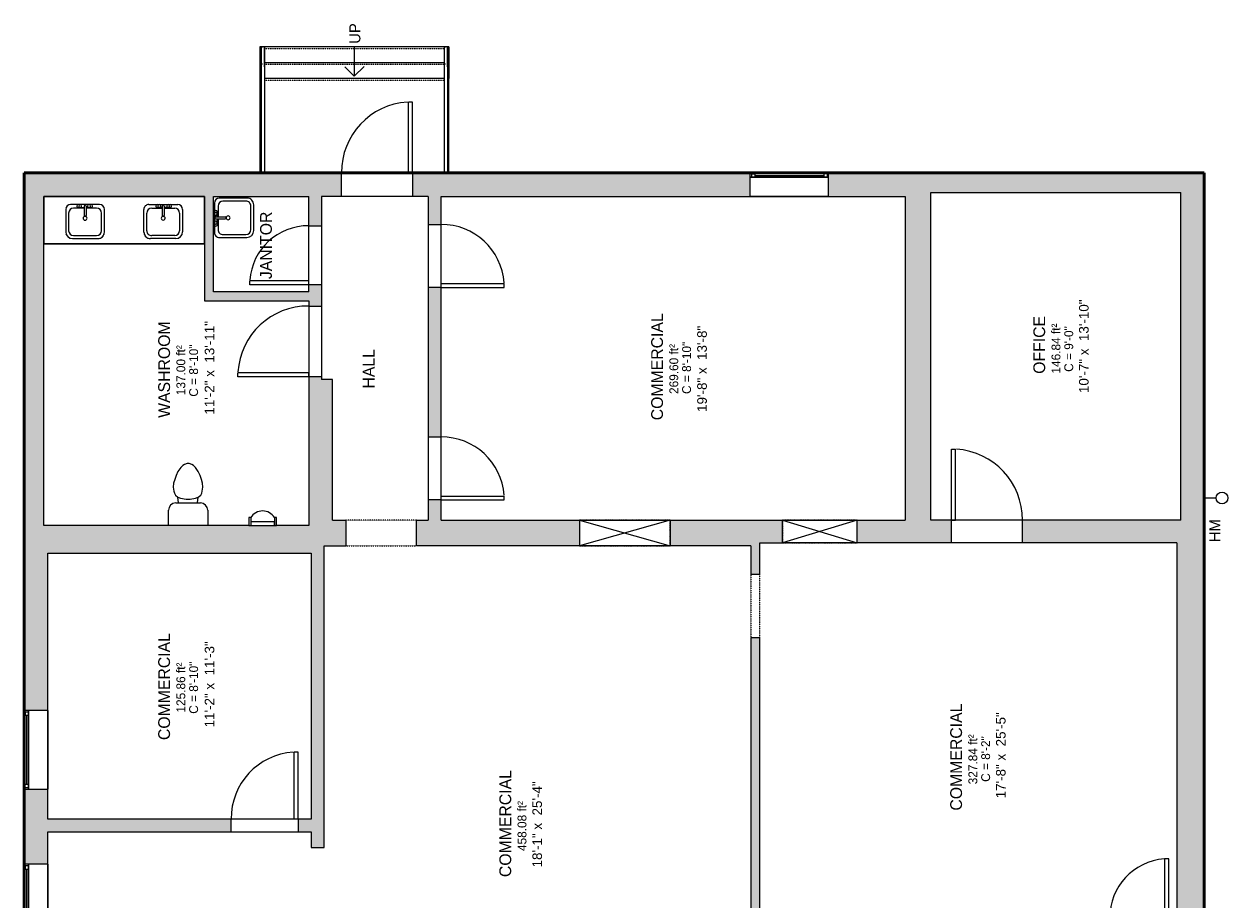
# Model space of a CAD drawing. Header units: inches. Extents: x -227 to 389, y -440 to 477.
# Tile 2 of 2: x -223 to 389, y 32 to 477. Entities that reach past the tile are written whole.
import ezdxf

# ---------------------------------------------------------------- set-up
doc = ezdxf.new("R2010")
doc.units = ezdxf.units.IN
doc.header["$MEASUREMENT"] = 0
doc.linetypes.add('Dash', pattern=[0.23622, 0.11811, -0.11811])
doc.linetypes.add('Overhead', pattern=[0.15625, 0.09375, -0.0625])
for name, color, linetype, lineweight in [('A-ANNO-NOTE', 131, 'Continuous', 9), ('A-AREA-IDEN', 2, 'Continuous', 9), ('A-DETL', 90, 'Continuous', 9), ('A-DETL-GENF', 92, 'Continuous', 9), ('A-DETL-MEDM', 33, 'Continuous', 9), ('A-DOOR', 31, 'Continuous', 9), ('A-FLOR-HRAL', 11, 'Continuous', 9), ('A-GENM', 13, 'Continuous', 9), ('A-GENM-HDLN', 13, 'Dash', 9), ('A-GLAZ', 151, 'Continuous', 9), ('A-OBJECTS', 90, 'Continuous', 9), ('A-WALL', 90, 'Continuous', 9), ('A-WALL-PATT', 111, 'Continuous', 9), ('G-ANNO-TEXT', 231, 'Continuous', 9), ('M-EQPM', 50, 'Continuous', 9), ('P-SANR-FIXT', 6, 'Continuous', 9), ('S-STRS', 90, 'Continuous', 9)]:
    doc.layers.add(name, color=color, linetype=linetype, lineweight=lineweight)
doc.styles.add('Arial_1', font='arial.ttf', dxfattribs={"height": 4.875})
doc.styles.add('Inter', font='txt', dxfattribs={"height": 5.625})
doc.styles.add('Inter_1', font='txt', dxfattribs={"height": 4.5})
doc.styles.add('Inter_B', font='txt', dxfattribs={"height": 6})

# ---------------------------------------------------------------- blocks, each defined once
blk = doc.blocks.new('Planitar - Single Door_Flush Panel - 2_-6_ x 6_-8_-3186141-Main Floor')
at = {"layer": 'A-DOOR', "lineweight": 18}
for p, q in [((12.99, 2.25), (12.99, 32.25)), ((15, 32.25), (12.99, 32.25)), ((15, 2.25), (15, 32.25)), ((15, 2.25), (12.99, 2.25))]:
    blk.add_line(p, q, dxfattribs=at)
at = {"layer": 'A-DOOR'}
blk.add_arc((14.77, 2.55), 29.77, 93.991, 180.57751, dxfattribs=at)
blk = doc.blocks.new('Planitar - Single Door_Flush Panel - 3_-0_ x 6_-8_-3186143-Main Floor')
at = {"layer": 'A-DOOR', "lineweight": 18}
for p, q in [((16, -5.75), (16, -41.77)), ((18.01, -5.75), (16, -5.75)), ((18.01, -5.75), (18.01, -41.77)), ((18.01, -41.77), (16, -41.77))]:
    blk.add_line(p, q, dxfattribs=at)
at = {"layer": 'A-DOOR'}
blk.add_arc((17.78, -6.05), 35.8, 179.51967, 266.36679, dxfattribs=at)
blk = doc.blocks.new('Planitar - Single Door_Flush Panel - 2_-8_ x 6_-8_-3185132-Main Floor')
at = {"layer": 'A-DOOR', "lineweight": 18}
for p, q in [((14, 3.25), (14, 35.26)), ((16, 35.26), (14, 35.26)), ((16, 3.25), (16, 35.26)), ((16, 3.25), (14, 3.25))]:
    blk.add_line(p, q, dxfattribs=at)
at = {"layer": 'A-DOOR'}
blk.add_arc((15.77, 3.55), 31.78, 93.86026, 180.54102, dxfattribs=at)
blk = doc.blocks.new('Planitar - Single Door_Flush Panel - 3_-0_ x 6_-8_-3186138-Main Floor')
at = {"layer": 'A-DOOR', "lineweight": 18}
for p, q in [((16, -3.25), (16, -39.27)), ((18.01, -3.25), (16, -3.25)), ((18.01, -3.25), (18.01, -39.27)), ((18.01, -39.27), (16, -39.27))]:
    blk.add_line(p, q, dxfattribs=at)
at = {"layer": 'A-DOOR'}
blk.add_arc((17.78, -3.55), 35.8, 179.51967, 266.36679, dxfattribs=at)
blk = doc.blocks.new('Planitar - Single Door_Flush Panel - 2_-6_ x 6_-8_-3186142-Main Floor')
at = {"layer": 'A-DOOR', "lineweight": 18}
for p, q in [((12.99, -3.25), (12.99, -33.25)), ((15, -3.25), (12.99, -3.25)), ((15, -3.25), (15, -33.25)), ((15, -33.25), (12.99, -33.25))]:
    blk.add_line(p, q, dxfattribs=at)
at = {"layer": 'A-DOOR'}
blk.add_arc((14.77, -3.55), 29.77, 179.42249, 266.009, dxfattribs=at)
blk = doc.blocks.new('Planitar - Single Door_Flush Panel - 3_-0_ x 6_-8_-3384359-Main Floor')
at = {"layer": 'A-DOOR', "lineweight": 18}
for p, q in [((16, 6), (16, 42.02)), ((18.01, 42.02), (16, 42.02)), ((18.01, 6), (18.01, 42.02)), ((18.01, 6), (16, 6))]:
    blk.add_line(p, q, dxfattribs=at)
at = {"layer": 'A-DOOR'}
blk.add_arc((17.78, 6.3), 35.8, 93.63321, 180.48033, dxfattribs=at)
blk = doc.blocks.new('Planitar - Opening - 3_-0_ x 6_-8_-3186149-Main Floor')
at = {"layer": 'A-DETL-GENF', "linetype": 'Overhead'}
for p, q in [((17.68, 6.5), (-18.32, 6.5)), ((-18.32, -6.5), (17.68, -6.5))]:
    blk.add_line(p, q, dxfattribs=at)
at = {"layer": 'A-DETL-MEDM'}
for p, q in [((-18.32, 6.5), (-18.32, -6.5)), ((17.68, -6.5), (17.68, 6.5))]:
    blk.add_line(p, q, dxfattribs=at)
blk = doc.blocks.new('Planitar - Opening - 2_-8_ x 6_-8_-3186166-Main Floor')
at = {"layer": 'A-DETL-GENF', "linetype": 'Overhead'}
for p, q in [((15.68, 2.25), (-16.32, 2.25)), ((-16.32, -2.25), (15.68, -2.25))]:
    blk.add_line(p, q, dxfattribs=at)
at = {"layer": 'A-DETL-MEDM'}
for p, q in [((-16.32, 2.25), (-16.32, -2.25)), ((15.68, -2.25), (15.68, 2.25))]:
    blk.add_line(p, q, dxfattribs=at)
blk = doc.blocks.new('Planitar - Single Door_Flush Panel - 2_-10_ x 6_-8_-3186140-Main Floor')
at = {"layer": 'A-DOOR', "lineweight": 18}
for p, q in [((15, 3.25), (15, 37.27)), ((17.01, 37.27), (15, 37.27)), ((17.01, 3.25), (17.01, 37.27)), ((17.01, 3.25), (15, 3.25))]:
    blk.add_line(p, q, dxfattribs=at)
at = {"layer": 'A-DOOR'}
blk.add_arc((16.78, 3.55), 33.79, 93.74158, 180.50887, dxfattribs=at)
blk = doc.blocks.new('Wall Opening - 4_-0_ x 4_-0_-3186467-Main Floor')
at = {"layer": 'A-GENM'}
for p, q in [((23, 6.5), (-23, -6.5)), ((-23, 6.5), (23, -6.5))]:
    blk.add_line(p, q, dxfattribs=at)
at = {"layer": 'A-GENM-HDLN'}
for p, q in [((23, 6.5), (-23, 6.5)), ((-23, 6.5), (-23, -6.5)), ((23, -6.5), (23, 6.5)), ((-23, -6.5), (23, -6.5))]:
    blk.add_line(p, q, dxfattribs=at)
blk = doc.blocks.new('Wall Opening - 4_-0_ x 4_-0_-3186440-Main Floor')
at = {"layer": 'A-GENM'}
for p, q in [((19, 5.75), (-19, -5.75)), ((-19, 5.75), (19, -5.75))]:
    blk.add_line(p, q, dxfattribs=at)
at = {"layer": 'A-GENM-HDLN'}
for p, q in [((19, 5.75), (-19, 5.75)), ((-19, 5.75), (-19, -5.75)), ((19, -5.75), (19, 5.75)), ((-19, -5.75), (19, -5.75))]:
    blk.add_line(p, q, dxfattribs=at)
blk = doc.blocks.new('Planitar-Fixed - 24_ x 48_-3186611-Main Floor')
at = {"layer": 'A-GLAZ', "lineweight": 18}
for p, q in [((-20, 6.51), (-19.25, 6.51)), ((-19.25, 6.51), (-19.25, 4.28)), ((19.25, 6.51), (19.25, 4.28)), ((19.96, 6.51), (19.25, 6.51)), ((-19.25, 6.01), (-17.52, 6.01)), ((-19.25, 4.28), (-17.52, 4.28)), ((-17.52, 6.01), (-17.52, 4.28)), ((17.52, 6.01), (17.52, 4.28)), ((19.25, 6.01), (17.52, 6.01)), ((17.52, 4.28), (19.25, 4.28)), ((-20, -5.49), (-18.74, -5.49)), ((20, -5.49), (18.74, -5.49))]:
    blk.add_line(p, q, dxfattribs=at)
at = {"layer": 'A-GLAZ'}
for p, q in [((-20, 6.51), (20, 6.51)), ((-20, 6.51), (-20, 4.28)), ((20, 4.28), (20, 6.51)), ((20, 4.28), (-20, 4.28)), ((-20, 4.28), (-20, -5.49)), ((20, 4.28), (-20, 4.28)), ((-20, 4.28), (20, 4.28)), ((-20, 4.28), (-20, -5.49)), ((20, -5.49), (20, 4.28)), ((20, -5.49), (20, 4.28)), ((-20, -5.49), (20, -5.49)), ((20, -5.49), (-20, -5.49))]:
    blk.add_line(p, q, dxfattribs=at)
at = {"layer": 'A-GLAZ', "lineweight": 25}
blk.add_line((-17.52, 5.15), (17.52, 5.15), dxfattribs=at)
blk = doc.blocks.new('Planitar-Fixed - 24_ x 48_-V1-Main Floor')
at = {"layer": 'A-GLAZ', "lineweight": 18}
for p, q in [((-20, 6.51), (-19.25, 6.51)), ((-19.25, 6.51), (-19.25, 6.43)), ((-19.25, 6.43), (-19.25, 4.28)), ((19.25, 6.51), (19.25, 6.43)), ((19.96, 6.51), (19.25, 6.51)), ((19.25, 6.43), (19.25, 4.28)), ((-19.25, 6.01), (-17.52, 6.01)), ((-19.25, 4.28), (-17.52, 4.28)), ((-17.52, 6.01), (-17.52, 4.28)), ((17.52, 6.01), (17.52, 4.28)), ((19.25, 6.01), (17.52, 6.01)), ((17.52, 4.28), (19.25, 4.28)), ((-20, -5.49), (-18.74, -5.49)), ((20, -5.49), (18.74, -5.49))]:
    blk.add_line(p, q, dxfattribs=at)
at = {"layer": 'A-GLAZ'}
for p, q in [((-20, 6.51), (20, 6.51)), ((-20, 6.51), (-20, 6.43)), ((-20, 6.43), (-20, 4.28)), ((20, 6.43), (20, 6.51)), ((20, 4.28), (20, 6.43)), ((20, 4.28), (-20, 4.28)), ((-20, 4.28), (-20, -5.49)), ((20, 4.28), (-20, 4.28)), ((-20, 4.28), (20, 4.28)), ((-20, 4.28), (-20, -5.49)), ((20, -5.49), (20, 4.28)), ((20, -5.49), (20, 4.28)), ((-20, -5.49), (20, -5.49)), ((20, -5.49), (-20, -5.49))]:
    blk.add_line(p, q, dxfattribs=at)
at = {"layer": 'A-GLAZ', "lineweight": 25}
blk.add_line((-17.52, 5.15), (17.52, 5.15), dxfattribs=at)
blk = doc.blocks.new('Toilet - Toilet-316794-Main Floor')
at = {"layer": 'P-SANR-FIXT'}
for p, q in [((-9.98, 11.75), (-9.98, 19.48)), ((9.98, 19.48), (9.98, 11.75)), ((6.25, 8.02), (-6.25, 8.02)), ((-4.86, 8.02), (-5.21, 5)), ((4.86, 8.02), (5.21, 5)), ((-7.41, 1), (-7.5, 0)), ((-7.5, 0), (-7.33, -1.99)), ((-7.24, 2), (-7.41, 1)), ((-6.97, 3), (-7.24, 2)), ((-6.4, 4), (-6.97, 3)), ((-5.21, 5), (-6.4, 4)), ((-3.84, 5.5), (-5.21, 5)), ((-1, 6), (-3.84, 5.5)), ((1, 6), (-1, 6)), ((3.84, 5.5), (1, 6)), ((5.21, 5), (3.84, 5.5)), ((6.4, 4), (5.21, 5)), ((6.97, 3), (6.4, 4)), ((7.24, 2), (6.97, 3)), ((7.41, 1), (7.24, 2)), ((7.33, -1.99), (7.5, 0)), ((7.5, 0), (7.41, 1)), ((-7.33, -1.99), (-6.79, -4)), ((-6.79, -4), (-6.06, -6)), ((-6.06, -6), (-5.13, -8)), ((5.13, -8), (6.06, -6)), ((6.06, -6), (6.79, -4)), ((6.79, -4), (7.33, -1.99)), ((-5.13, -8), (-3.74, -10)), ((-3.74, -10), (-2.74, -11)), ((-2.74, -11), (-1.87, -11.5)), ((-1.87, -11.5), (-0.5, -12)), ((-0.5, -12), (0.5, -12)), ((0.5, -12), (1.87, -11.5)), ((1.87, -11.5), (2.74, -11)), ((2.74, -11), (3.74, -10)), ((3.74, -10), (5.13, -8))]:
    blk.add_line(p, q, dxfattribs=at)
for centre, start, end in [((-6.25, 11.75), 180, 270), ((6.25, 11.75), 270, 360)]:
    blk.add_arc(centre, 3.73, start, end, dxfattribs=at)
blk = doc.blocks.new('Bath-Urinal - M_Urinal-Wall-3D-3199255-Main Floor')
at = {"layer": 'P-SANR-FIXT'}
for p, q in [((-10.29, 11), (-11.29, 11)), ((-11.29, 11), (-11.29, 7)), ((-11.29, 7), (2.73, 7)), ((-10.29, 11), (-10.29, 7)), ((1.71, 8.85), (-10.29, 8.85)), ((-10.29, 8.85), (-10.29, 7)), ((2.73, 11), (1.71, 11)), ((1.71, 11), (1.71, 7)), ((1.71, 7), (1.71, 8.85)), ((2.73, 7), (2.73, 11))]:
    blk.add_line(p, q, dxfattribs=at)
blk.add_arc((-4.29, 7.39), 7, 31.00272, 148.99728, dxfattribs=at)
blk = doc.blocks.new('Bath-Basin - 500 x 440mm-2615461-Main Floor')
at = {"layer": 'P-SANR-FIXT'}
for p, q in [((7.96, 7.09), (-6.72, 7.09)), ((7.96, 7.09), (-6.72, 7.09)), ((3.62, 7.09), (-2.88, 7.09)), ((0.12, 6.33), (0.12, 1.59)), ((1.12, 6.33), (1.12, 1.59)), ((-9.22, 4.59), (-9.22, -6.73)), ((-9.22, 4.59), (-9.22, -6.73)), ((-7.72, 2.72), (-7.72, -6.23)), ((0.12, 5.22), (-5.22, 5.22)), ((-2.88, 5.59), (0.12, 5.59)), ((1.12, 5.59), (3.62, 5.59)), ((6.46, 5.22), (1.12, 5.22)), ((8.96, -6.23), (8.96, 2.72)), ((10.46, -6.91), (10.46, 4.59)), ((10.46, -6.91), (10.46, 4.59)), ((-5.72, -10.23), (7.14, -10.23)), ((-5.72, -10.23), (7.14, -10.23)), ((-5.22, -8.73), (6.46, -8.73))]:
    blk.add_line(p, q, dxfattribs=at)
for centre, radius, start, end in [((-6.72, 4.59), 2.5, 90, 180), ((-6.72, 4.59), 2.5, 90, 180), ((-2.88, 6.34), 0.75, 90, 270), ((-1.88, 6.34), 0.75, 360, 180), ((-1.88, 6.34), 0.75, 180, 0), ((0.62, 6.33), 0.5, 360, 180), ((2.62, 6.34), 0.75, 360, 180), ((2.62, 6.34), 0.75, 180, 360), ((3.62, 6.34), 0.75, 270, 90), ((7.96, 4.59), 2.5, 0, 90), ((7.96, 4.59), 2.5, 360, 90), ((-5.22, 2.72), 2.5, 90, 180), ((0.62, 0.13), 1, 360, 180), ((0.62, 0.13), 1, 180, 0), ((0.62, 1.59), 0.5, 180, 0), ((6.46, 2.72), 2.5, 0, 90), ((-5.72, -6.73), 3.5, 180, 270), ((-5.72, -6.73), 3.5, 180, 270), ((-5.22, -6.23), 2.5, 180, 270), ((6.46, -6.23), 2.5, 270, 0), ((7.14, -6.91), 3.32, 270, 314.22764), ((7.14, -6.91), 3.32, 270, 314.21102), ((7.14, -6.91), 3.32, 315, 360), ((7.14, -6.91), 3.32, 315, 0)]:
    blk.add_arc(centre, radius, start, end, dxfattribs=at)
blk = doc.blocks.new('Bath-Basin - 500 x 440mm-3199970-Main Floor')
at = {"layer": 'P-SANR-FIXT'}
for p, q in [((-9.22, -4.59), (-9.22, 6.73)), ((-9.22, -4.59), (-9.22, 6.73)), ((-7.72, -2.72), (-7.72, 6.23)), ((-5.72, 10.23), (7.14, 10.23)), ((-5.72, 10.23), (7.14, 10.23)), ((-5.22, 8.73), (6.46, 8.73)), ((8.96, 6.23), (8.96, -2.72)), ((10.46, 6.91), (10.46, -4.59)), ((10.46, 6.91), (10.46, -4.59)), ((0.12, -5.22), (-5.22, -5.22)), ((-2.88, -5.59), (0.12, -5.59)), ((0.12, -6.33), (0.12, -1.59)), ((1.12, -6.33), (1.12, -1.59)), ((6.46, -5.22), (1.12, -5.22)), ((1.12, -5.59), (3.62, -5.59)), ((7.96, -7.09), (-6.72, -7.09)), ((7.96, -7.09), (-6.72, -7.09)), ((3.62, -7.09), (-2.88, -7.09))]:
    blk.add_line(p, q, dxfattribs=at)
for centre, radius, start, end in [((-5.72, 6.73), 3.5, 90, 180), ((-5.72, 6.73), 3.5, 90, 180), ((-5.22, 6.23), 2.5, 90, 180), ((6.46, 6.23), 2.5, 360, 90), ((7.14, 6.91), 3.32, 0, 90), ((7.14, 6.91), 3.32, 360, 90), ((0.62, -0.13), 1, 360, 180), ((-6.72, -4.59), 2.5, 180, 270), ((-6.72, -4.59), 2.5, 180, 270), ((-5.22, -2.72), 2.5, 180, 270), ((-2.88, -6.34), 0.75, 90, 270), ((-1.88, -6.34), 0.75, 360, 180), ((0.62, -0.13), 1, 180, 0), ((0.62, -1.59), 0.5, 360, 180), ((2.62, -6.34), 0.75, 0, 180), ((3.62, -6.34), 0.75, 270, 90), ((6.46, -2.72), 2.5, 270, 360), ((7.96, -4.59), 2.5, 270, 0), ((7.96, -4.59), 2.5, 270, 0), ((-1.88, -6.34), 0.75, 180, 0), ((0.62, -6.33), 0.5, 180, 0), ((2.62, -6.34), 0.75, 180, 0)]:
    blk.add_arc(centre, radius, start, end, dxfattribs=at)
blk = doc.blocks.new('Bath-Basin Floor - 500 x 440mm-3384398-Main Floor')
at = {"layer": 'P-SANR-FIXT'}
for p, q in [((8.12, 7.09), (-6.88, 7.09)), ((8.12, 7.09), (-6.88, 7.09)), ((3.62, 7.09), (-2.88, 7.09)), ((0.12, 6.33), (0.12, 1.59)), ((1.12, 6.33), (1.12, 1.59)), ((-9.38, 4.59), (-9.38, -9.41)), ((-9.38, 4.59), (-9.38, -9.41)), ((-7.88, 2.72), (-7.88, -8.91)), ((0.12, 5.22), (-5.38, 5.22)), ((-2.88, 5.59), (0.12, 5.59)), ((1.12, 5.59), (3.62, 5.59)), ((6.62, 5.22), (1.12, 5.22)), ((9.12, -8.91), (9.12, 2.72)), ((10.62, -9.59), (10.62, 4.59)), ((10.62, -9.59), (10.62, 4.59)), ((-5.38, -11.41), (6.62, -11.41)), ((-5.88, -12.91), (7.3, -12.91)), ((-5.88, -12.91), (7.3, -12.91))]:
    blk.add_line(p, q, dxfattribs=at)
for centre, radius, start, end in [((-6.88, 4.59), 2.5, 90, 180), ((-6.88, 4.59), 2.5, 90, 180), ((-2.88, 6.34), 0.75, 90, 270), ((-1.88, 6.34), 0.75, 360, 180), ((-1.88, 6.34), 0.75, 180, 0), ((0.62, 6.33), 0.5, 360, 180), ((2.62, 6.34), 0.75, 360, 180), ((2.62, 6.34), 0.75, 180, 360), ((3.62, 6.34), 0.75, 270, 90), ((8.12, 4.59), 2.5, 360, 90), ((8.12, 4.59), 2.5, 360, 90), ((-5.38, 2.72), 2.5, 90, 180), ((0.62, 0.13), 1, 360, 180), ((0.62, 0.13), 1, 180, 0), ((0.62, 1.59), 0.5, 180, 0), ((6.62, 2.72), 2.5, 0, 90), ((-5.88, -9.41), 3.5, 180, 270), ((-5.88, -9.41), 3.5, 180, 270), ((-5.38, -8.91), 2.5, 180, 270), ((6.62, -8.91), 2.5, 270, 0), ((7.3, -9.59), 3.32, 270, 0), ((7.3, -9.59), 3.32, 270, 0)]:
    blk.add_arc(centre, radius, start, end, dxfattribs=at)
blk = doc.blocks.new('Top Rail Type - Top Rail_Internal_-3284785-Main Floor')
at = {"layer": 'A-FLOR-HRAL'}
for p, q in [((-102.89, 465.8), (-102.89, 455.73)), ((-101.32, 455.73), (-101.32, 465.8)), ((-102.02, 457.03), (-102.19, 457.03))]:
    blk.add_line(p, q, dxfattribs=at)
at = {"layer": 'A-FLOR-HRAL', "flags": 128}
blk.add_lwpolyline([(-102.18, 465.8), (-102.1, 465.8), (-102.03, 465.8)], dxfattribs=at)
blk = doc.blocks.new('Top Rail Type - Top Rail_Internal_-V3-Main Floor')
at = {"layer": 'A-FLOR-HRAL'}
for p, q in [((-101.32, 465.8), (-102.89, 465.8)), ((-102.89, 465.8), (-102.89, 449.8)), ((-101.32, 465.8), (-101.32, 449.8)), ((-102.89, 449.8), (-102.89, 401.8)), ((-101.32, 449.8), (-101.32, 401.8)), ((-101.32, 401.8), (-102.89, 401.8))]:
    blk.add_line(p, q, dxfattribs=at)
blk = doc.blocks.new('Top Rail Type - Top Rail_Internal_-3284909-Main Floor')
at = {"layer": 'A-FLOR-HRAL'}
for p, q in [((-9.87, 465.8), (-9.87, 455.73)), ((-8.29, 455.73), (-8.29, 465.8)), ((-9, 457.03), (-9.16, 457.03))]:
    blk.add_line(p, q, dxfattribs=at)
at = {"layer": 'A-FLOR-HRAL', "flags": 128}
blk.add_lwpolyline([(-9.15, 465.8), (-9.08, 465.8), (-9.01, 465.8)], dxfattribs=at)
blk = doc.blocks.new('Top Rail Type - Top Rail_Internal_-V4-Main Floor')
at = {"layer": 'A-FLOR-HRAL'}
for p, q in [((-8.29, 465.8), (-9.87, 465.8)), ((-9.87, 465.8), (-9.87, 449.8)), ((-8.29, 465.8), (-8.29, 449.8)), ((-9.87, 449.8), (-9.87, 401.8)), ((-8.29, 449.8), (-8.29, 401.8)), ((-8.29, 401.8), (-9.87, 401.8))]:
    blk.add_line(p, q, dxfattribs=at)
blk = doc.blocks.new('Hydro Meter - Family3-3300711-Main Floor')
at = {"layer": 'M-EQPM'}
blk.add_line((0, 0), (0, 6), dxfattribs=at)
blk.add_circle((0, 9), 3, dxfattribs=at)

msp = doc.modelspace()

# ---------------------------------------------------------------- hatches: boundary and pattern name
at = {"layer": 'A-WALL-PATT'}
h = msp.add_hatch(color=9, dxfattribs=at)
h.paths.add_polyline_path([(237.53, 389.8), (237.53, 401.8), (185.53, 401.8), (185.53, 389.8), (224.53, 389.8)], flags=0)
h.paths.add_polyline_path([(-147.69, 389.8), (-62.1, 389.8), (-62.1, 401.8), (-223.47, 401.8), (-223.47, 389.8), (-174.91, 389.8)], flags=0)
h.paths.add_polyline_path([(145.53, 389.8), (145.53, 401.8), (-26.08, 401.8), (-26.08, 389.8), (97.27, 389.8)], flags=0)
for color, points in [(9, [(376.53, 391.8), (376.53, 401.8), (237.53, 401.8), (237.53, 391.8), (364.53, 391.8)]), (254, [(376.53, 225.3), (376.53, 226.39), (370.53, 226.39), (370.53, 251.78), (376.53, 251.78), (376.53, 391.8), (364.53, 391.8), (364.53, 225.3), (370.53, 225.3)]), (9, [(-223.38, 222.55), (-213.47, 222.55), (-213.47, 389.8), (-223.47, 389.8), (-223.47, 222.55)]), (9, [(-131.72, 336.8), (-127.22, 336.8), (-127.22, 389.8), (-131.72, 389.8), (-131.72, 343.37)]), (9, [(224.53, 225.3), (237.53, 225.3), (237.53, 389.8), (224.53, 389.8), (224.53, 343.37)]), (9, [(-72.22, 336.8), (-72.22, 341.3), (-127.22, 341.3), (-127.22, 336.8), (-78.72, 336.8)]), (9, [(-77.47, 222.55), (-66.72, 222.55), (-66.72, 296.85), (-78.72, 296.85), (-78.72, 222.55)]), (254, [(370.53, 226.39), (376.53, 226.39), (376.53, 251.78), (370.53, 251.78)]), (9, [(-77.47, 208.55), (-77.47, 222.55), (-211.47, 222.55), (-211.47, 208.55), (-91.64, 208.55)]), (9, [(-70.97, 58.85), (-70.97, 222.55), (-77.47, 222.55), (-77.47, 58.85)]), (9, [(362.53, -88.2), (376.53, -88.2), (376.53, 225.3), (362.53, 225.3), (362.53, -76.77)])]:
    msp.add_hatch(color=color, dxfattribs=at).paths.add_polyline_path(points, flags=0)
h = msp.add_hatch(color=9, dxfattribs=at)
h.paths.add_polyline_path([(-72.22, 341.3), (-72.22, 344.92), (-78.72, 344.92), (-78.72, 341.3)], flags=0)
h.paths.add_polyline_path([(-72.22, 374.92), (-72.22, 389.8), (-78.72, 389.8), (-78.72, 374.92)], flags=0)
h = msp.add_hatch(color=9, dxfattribs=at)
h.paths.add_polyline_path([(-17.97, 225.3), (-11.47, 225.3), (-11.47, 235.54), (-17.97, 235.54), (-17.97, 234.02)], flags=0)
h.paths.add_polyline_path([(-11.6, 267.55), (-11.47, 267.55), (-11.47, 343.54), (-17.97, 343.54), (-17.97, 267.55)], flags=0)
h.paths.add_polyline_path([(-11.6, 375.55), (-11.47, 375.55), (-11.47, 389.8), (-17.97, 389.8), (-17.97, 375.55)], flags=0)
h = msp.add_hatch(color=9, dxfattribs=at)
h.paths.add_polyline_path([(-72.22, 296.85), (-72.22, 298.09), (-78.72, 298.09), (-78.72, 296.85)], flags=0)
h.paths.add_polyline_path([(-72.22, 334.11), (-72.22, 336.8), (-78.72, 336.8), (-78.72, 334.11)], flags=0)
h = msp.add_hatch(color=9, dxfattribs=at)
h.paths.add_polyline_path([(-211.47, -94.95), (-211.47, -68.67), (-223.47, -68.67), (-223.47, -94.95), (-212.71, -94.95)], flags=0)
h.paths.add_polyline_path([(-223.47, -28.67), (-211.47, -28.67), (-211.47, 10.39), (-223.47, 10.39)], flags=0)
h.paths.add_polyline_path([(-211.47, 50.39), (-211.47, 88.55), (-223.47, 88.55), (-223.47, 50.39), (-212.68, 50.39)], flags=0)
h.paths.add_polyline_path([(-223.38, 128.55), (-211.47, 128.55), (-211.47, 222.55), (-223.47, 222.55), (-223.47, 128.55)], flags=0)
h = msp.add_hatch(color=254, dxfattribs=at)
h.paths.add_polyline_path([(146.03, 212.3), (146.03, 225.3), (105.03, 225.3), (105.03, 212.31), (58.87, 212.31), (58.87, 225.3), (-23.97, 225.3), (-23.97, 212.3), (97.27, 212.3)], flags=0)
h.paths.add_polyline_path([(-70.97, 212.3), (-59.97, 212.3), (-59.97, 225.3), (-66.72, 225.3), (-66.72, 222.55), (-70.97, 222.55)], flags=0)
h = msp.add_hatch(color=254, dxfattribs=at)
h.paths.add_polyline_path([(105.03, 212.31), (105.03, 225.3), (104.91, 225.3), (104.91, 212.31)], flags=0)
h.paths.add_polyline_path([(58.87, 212.31), (58.91, 212.31), (58.87, 225.3)], flags=0)
h = msp.add_hatch(color=9, dxfattribs=at)
h.paths.add_polyline_path([(146.03, -91.7), (150.53, -91.7), (150.53, 165.67), (146.03, 165.67), (146.03, -90.8)], flags=0)
h.paths.add_polyline_path([(146.03, 197.67), (150.53, 197.67), (150.53, 225.3), (146.03, 225.3), (146.03, 212.3)], flags=0)
h = msp.add_hatch(color=254, dxfattribs=at)
h.paths.add_polyline_path([(200.08, 213.8), (248.02, 213.8), (248.02, 225.3), (200.08, 225.3)], flags=0)
h.paths.add_polyline_path([(362.53, 213.8), (362.53, 225.3), (284.05, 225.3), (284.05, 213.8), (315.02, 213.8)], flags=0)
h.paths.add_polyline_path([(150.53, 213.8), (161.73, 213.8), (161.73, 225.3), (150.53, 225.3)], flags=0)
h = msp.add_hatch(color=254, dxfattribs=at)
h.paths.add_polyline_path([(200.08, 213.8), (200.08, 225.3), (200.03, 225.3), (200.03, 213.8)], flags=0)
h.paths.add_polyline_path([(161.73, 213.8), (162.03, 213.8), (162.03, 225.3), (161.73, 225.3)], flags=0)
h = msp.add_hatch(color=9, dxfattribs=at)
h.paths.add_polyline_path([(-84.21, 66.8), (-77.47, 66.8), (-77.47, 73.3), (-84.21, 73.3)], flags=0)
h.paths.add_polyline_path([(-118.22, 66.8), (-118.22, 73.3), (-211.47, 73.3), (-211.47, 66.8), (-120.47, 66.8)], flags=0)

# ---------------------------------------------------------------- linework, layer by layer
at = {"layer": 'A-DETL'}
for p in [(-55.59, 465.91), (-60.36, 455.68), (-50.64, 455.86)]:
    msp.add_line(p, (-55.59, 450.91), dxfattribs=at)
at = {"layer": 'A-DETL', "lineweight": 18}
for p, q in [((-8.08, 401.8), (-8.08, 459.8)), ((-103.1, 401.8), (-103.1, 449.8))]:
    msp.add_line(p, q, dxfattribs=at)
at = {"layer": 'A-DETL', "lineweight": 50}
for p, q in [((376.53, 401.8), (-223.38, 401.8)), ((-223.38, 401.8), (-223.38, -94.95)), ((376.53, -88.2), (376.53, 401.8))]:
    msp.add_line(p, q, dxfattribs=at)
at = {"layer": 'A-GENM', "lineweight": 25}
for p, q in [((-131.72, 389.8), (-213.47, 389.8)), ((-213.47, 389.8), (-213.47, 365.8)), ((-131.72, 365.8), (-131.72, 389.8)), ((-213.47, 365.8), (-131.72, 365.8))]:
    msp.add_line(p, q, dxfattribs=at)
for centre, radius, start, end in [((-199.81, 383.21), 2.5, 154.97124, 160.02876), ((-199.81, 383.21), 2.5, 109.97124, 115.02876), ((-185.12, 383.21), 2.5, 64.97124, 70.02876), ((-185.12, 383.21), 2.5, 19.97124, 25.02876), ((-160.06, 383.21), 2.5, 154.97124, 160.02876), ((-160.06, 383.21), 2.5, 109.97124, 115.02876), ((-145.37, 383.21), 2.5, 64.97124, 70.02876), ((-145.37, 383.21), 2.5, 19.97124, 25.02876), ((-198.81, 371.89), 3.5, 196.65132, 202.01283), ((-198.81, 371.89), 3.5, 213.40731, 219.61981), ((-198.81, 371.89), 3.5, 230.38019, 236.59269), ((-198.81, 371.89), 3.5, 247.98717, 253.34868), ((-185.94, 371.71), 3.32, 286.65132, 292.01283), ((-185.94, 371.71), 3.32, 303.40731, 309.61981), ((-185.94, 371.71), 3.32, 320.38019, 326.59269), ((-185.94, 371.71), 3.32, 337.98717, 343.34868), ((-159.24, 371.71), 3.32, 196.65132, 202.01283), ((-159.24, 371.71), 3.32, 213.40731, 219.61981), ((-159.24, 371.71), 3.32, 230.38019, 236.59269), ((-159.24, 371.71), 3.32, 247.98717, 253.34868), ((-146.37, 371.89), 3.5, 286.65132, 292.01283), ((-146.37, 371.89), 3.5, 303.40731, 309.61981), ((-146.37, 371.89), 3.5, 320.38019, 326.59269), ((-146.37, 371.89), 3.5, 337.98717, 343.34868)]:
    msp.add_arc(centre, radius, start, end, dxfattribs=at)
at = {"layer": 'A-OBJECTS'}
for p, q in [((-213.47, 389.8), (-131.72, 389.8)), ((-213.47, 365.8), (-213.47, 389.8)), ((-131.72, 389.8), (-131.72, 365.8)), ((-131.72, 365.8), (-213.47, 365.8))]:
    msp.add_line(p, q, dxfattribs=at)
at = {"layer": 'A-WALL'}
for p, q in [((-102.89, 401.8), (-223.47, 401.8)), ((-223.47, 401.8), (-223.47, 128.55)), ((-9.87, 401.8), (-101.32, 401.8)), ((-62.1, 389.8), (-62.1, 401.8)), ((-26.08, 401.8), (-26.08, 389.8)), ((145.53, 401.8), (-8.29, 401.8)), ((376.53, 401.8), (185.53, 401.8)), ((376.53, -88.2), (376.53, 401.8)), ((237.53, 391.8), (364.53, 391.8)), ((237.53, 225.3), (237.53, 391.8)), ((364.53, 225.3), (364.53, 391.8)), ((-213.47, 389.8), (-131.72, 389.8)), ((-213.47, 222.55), (-213.47, 389.8)), ((-131.72, 389.8), (-131.72, 336.8)), ((-127.22, 389.8), (-78.72, 389.8)), ((-127.22, 341.3), (-127.22, 389.8)), ((-78.72, 341.3), (-78.72, 389.8)), ((-17.97, 389.8), (-72.22, 389.8)), ((-72.22, 389.8), (-72.22, 296.85)), ((-17.97, 389.8), (-17.97, 225.3)), ((-11.47, 389.8), (145.53, 389.8)), ((-11.47, 225.3), (-11.47, 389.8)), ((185.53, 389.8), (224.53, 389.8)), ((224.53, 389.8), (224.53, 225.3)), ((-78.72, 374.92), (-72.22, 374.92)), ((-17.97, 375.55), (-11.47, 375.55)), ((-72.22, 344.92), (-78.72, 344.92)), ((-11.47, 343.54), (-17.97, 343.54)), ((-131.72, 336.8), (-78.72, 336.8)), ((-78.72, 341.3), (-127.22, 341.3)), ((-78.72, 336.8), (-78.72, 222.55)), ((-78.72, 334.11), (-72.22, 334.11)), ((-72.22, 298.09), (-78.72, 298.09)), ((-66.72, 296.85), (-72.22, 296.85)), ((-66.72, 225.3), (-66.72, 296.85)), ((-17.97, 267.55), (-11.47, 267.55)), ((-11.47, 235.54), (-17.97, 235.54)), ((-109.23, 222.55), (-213.47, 222.55)), ((-78.72, 222.55), (-95.21, 222.55)), ((-66.72, 225.3), (-59.97, 225.3)), ((-23.97, 225.3), (-17.97, 225.3)), ((-11.47, 225.3), (224.53, 225.3)), ((58.91, 225.3), (58.91, 212.31)), ((104.91, 225.3), (104.91, 212.31)), ((162.03, 213.8), (162.03, 225.3)), ((200.03, 213.8), (200.03, 225.3)), ((364.53, 225.3), (237.53, 225.3)), ((248.02, 213.8), (248.02, 225.3)), ((284.05, 213.8), (284.05, 225.3)), ((-211.47, 128.55), (-211.47, 208.55)), ((-211.47, 208.55), (-77.47, 208.55)), ((-77.47, 208.55), (-77.47, 73.3)), ((-70.97, 58.85), (-70.97, 212.3)), ((-70.97, 212.3), (-59.97, 212.3)), ((146.03, 212.3), (-23.97, 212.3)), ((58.91, 212.31), (104.91, 212.31)), ((146.03, 212.3), (146.03, 197.67)), ((150.53, 197.67), (150.53, 213.8)), ((150.53, 213.8), (162.03, 213.8)), ((362.53, 213.8), (162.03, 213.8)), ((362.53, 213.8), (362.53, 23.05)), ((146.03, 165.67), (146.03, -91.7)), ((150.53, -91.7), (150.53, 165.67)), ((-223.47, 88.55), (-223.47, 50.39)), ((-211.47, 73.3), (-211.47, 88.55)), ((-77.47, 73.3), (-211.47, 73.3)), ((-118.22, 66.8), (-118.22, 73.3)), ((-84.21, 73.3), (-84.21, 66.8)), ((-211.47, 50.39), (-211.47, 66.8)), ((-211.47, 66.8), (-77.47, 66.8)), ((-77.47, 66.8), (-77.47, 58.85)), ((-77.47, 58.85), (-70.97, 58.85))]:
    msp.add_line(p, q, dxfattribs=at)
at = {"layer": 'S-STRS'}
for p, q in [((-102.89, 465.8), (-103.59, 465.8)), ((-103.59, 465.8), (-103.59, 457.8)), ((-9.87, 465.8), (-101.32, 465.8)), ((-7.59, 465.8), (-8.29, 465.8)), ((-7.59, 465.8), (-7.59, 457.8)), ((-103.59, 457.8), (-103.59, 449.8)), ((-102.89, 457.8), (-103.59, 457.8)), ((-9.87, 457.8), (-101.32, 457.8)), ((-7.59, 457.8), (-8.29, 457.8)), ((-7.59, 457.8), (-7.59, 449.8)), ((-103.59, 449.8), (-103.59, 401.8)), ((-102.89, 449.8), (-103.59, 449.8)), ((-9.87, 449.8), (-101.32, 449.8)), ((-7.59, 449.8), (-8.29, 449.8)), ((-7.59, 401.8), (-7.59, 449.8)), ((-62.1, 401.8), (-26.08, 401.8))]:
    msp.add_line(p, q, dxfattribs=at)
at = {"layer": 'S-STRS', "linetype": 'Overhead'}
for p, q in [((-102.89, 464.81), (-103.59, 464.81)), ((-9.87, 464.81), (-101.32, 464.81)), ((-7.59, 464.81), (-8.29, 464.81)), ((-102.89, 456.81), (-103.59, 456.81)), ((-9.87, 456.81), (-101.32, 456.81)), ((-7.59, 456.81), (-8.29, 456.81)), ((-102.89, 448.81), (-103.59, 448.81)), ((-9.87, 448.81), (-101.32, 448.81)), ((-7.59, 448.81), (-8.29, 448.81))]:
    msp.add_line(p, q, dxfattribs=at)

# ---------------------------------------------------------------- block references
at = {"layer": 'A-DOOR'}
for name, p in [('Planitar - Single Door_Flush Panel - 3_-0_ x 6_-8_-3384359-Main Floor', (-44.09, 395.8)), ('Planitar - Single Door_Flush Panel - 2_-10_ x 6_-8_-3186140-Main Floor', (-101.22, 70.05)), ('Planitar - Single Door_Flush Panel - 2_-6_ x 6_-8_-3186141-Main Floor', (343.53, 20.8))]:
    msp.add_blockref(name, p, dxfattribs=at)
for name, p, rotation in [('Planitar - Single Door_Flush Panel - 2_-6_ x 6_-8_-3186142-Main Floor', (-75.47, 359.92), 269.9999999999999), ('Planitar - Single Door_Flush Panel - 2_-8_ x 6_-8_-3185132-Main Floor', (-14.72, 359.55), 269.9999999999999), ('Planitar - Single Door_Flush Panel - 3_-0_ x 6_-8_-3186138-Main Floor', (-75.47, 316.1), 269.9999999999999), ('Planitar - Single Door_Flush Panel - 2_-8_ x 6_-8_-3185132-Main Floor', (-14.72, 251.55), 269.9999999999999), ('Planitar - Single Door_Flush Panel - 3_-0_ x 6_-8_-3186143-Main Floor', (266.03, 219.55), 180), ('Planitar - Opening - 3_-0_ x 6_-8_-3186149-Main Floor', (-42.29, 218.8), 180), ('Planitar - Opening - 2_-8_ x 6_-8_-3186166-Main Floor', (148.28, 181.35), 270)]:
    msp.add_blockref(name, p, dxfattribs=dict(at, rotation=rotation))
at = {"layer": 'A-FLOR-HRAL'}
for name in ['Top Rail Type - Top Rail_Internal_-3284785-Main Floor', 'Top Rail Type - Top Rail_Internal_-V3-Main Floor', 'Top Rail Type - Top Rail_Internal_-3284909-Main Floor', 'Top Rail Type - Top Rail_Internal_-V4-Main Floor']:
    msp.add_blockref(name, (0, 0), dxfattribs=at)
at = {"layer": 'A-GENM'}
for name, p in [('Wall Opening - 4_-0_ x 4_-0_-3186467-Main Floor', (81.91, 218.8)), ('Wall Opening - 4_-0_ x 4_-0_-3186440-Main Floor', (181.03, 219.55))]:
    msp.add_blockref(name, p, dxfattribs=at)
at = {"layer": 'A-GLAZ'}
msp.add_blockref('Planitar-Fixed - 24_ x 48_-3186611-Main Floor', (165.53, 395.29), dxfattribs=at)
at = {"layer": 'A-GLAZ', "rotation": 89.99999999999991}
for p in [(-216.95, 108.55), (-216.95, 30.39)]:
    msp.add_blockref('Planitar-Fixed - 24_ x 48_-V1-Main Floor', p, dxfattribs=at)
at = {"layer": 'M-EQPM', "rotation": 269.9999999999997}
msp.add_blockref('Hydro Meter - Family3-3300711-Main Floor', (376.53, 236.55), dxfattribs=at)
at = {"layer": 'P-SANR-FIXT'}
for name, p in [('Bath-Basin - 500 x 440mm-2615461-Main Floor', (-193.08, 378.62)), ('Bath-Urinal - M_Urinal-Wall-3D-3199255-Main Floor', (-97.93, 215.55))]:
    msp.add_blockref(name, p, dxfattribs=at)
for name, p, rotation in [('Bath-Basin - 500 x 440mm-3199970-Main Floor', (-152.1, 378.62), 180), ('Bath-Basin Floor - 500 x 440mm-3384398-Main Floor', (-119.62, 378.34), 90.00000000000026), ('Toilet - Toilet-316794-Main Floor', (-140.09, 242.02), 180)]:
    msp.add_blockref(name, p, dxfattribs=dict(at, rotation=rotation))

# ---------------------------------------------------------------- texts
at = {"layer": 'A-ANNO-NOTE', "insert": (379.11, 214.11), "char_height": 5.625, "width": 16.059, "attachment_point": 1, "rotation": 90, "style": 'Inter'}
msp.add_mtext('HM', dxfattribs=at)
at = {"layer": 'A-AREA-IDEN', "attachment_point": 1, "rotation": 90}
for s, insert, char_height, width, style in [('JANITOR', (-103.5, 347.79), 6, 43.329, 'Inter_B'), ('COMMERCIAL', (95.34, 276.05), 6, 67.872, 'Inter_B'), ('OFFICE', (289.62, 299.66), 6, 34.845, 'Inter_B'), ('146.84 ft²', (298.87, 299.79), 4.5, 34.542, 'Inter_1'), ('WASHROOM', (-155.27, 277.28), 6, 61.509, 'Inter_B'), ('C = 9\'-0"', (305.37, 300.66), 4.5, 32.421, 'Inter_1'), ('137.00 ft²', (-146.02, 288.79), 4.5, 33.633, 'Inter_1'), ('C = 8\'-10"', (-139.52, 288.03), 4.5, 35.451, 'Inter_1'), ('269.60 ft²', (104.59, 289.41), 4.5, 35.451, 'Inter_1'), ('C = 8\'-10"', (111.09, 289.41), 4.5, 35.451, 'Inter_1'), ('HALL', (-51.27, 292.17), 6, 25.452, 'Inter_B'), ('COMMERCIAL', (-155.27, 113.48), 6, 67.872, 'Inter_B'), ('125.86 ft²', (-146.02, 127.47), 4.5, 33.936, 'Inter_1'), ('C = 8\'-10"', (-139.52, 126.84), 4.5, 35.451, 'Inter_1'), ('COMMERCIAL', (247.36, 77.63), 6, 67.872, 'Inter_B'), ('327.84 ft²', (256.61, 90.99), 4.5, 35.451, 'Inter_1'), ('C = 8\'-2"', (263.12, 92.24), 4.5, 32.421, 'Inter_1'), ('COMMERCIAL', (18.16, 43.83), 6, 67.872, 'Inter_B'), ('458.08 ft²', (27.41, 57.08), 4.5, 35.754, 'Inter_1')]:
    msp.add_mtext(s, dxfattribs=dict(at, insert=insert, char_height=char_height, width=width, style=style))
at = {"layer": 'G-ANNO-TEXT', "color": 7, "attachment_point": 1, "rotation": 90}
for s, insert, char_height, width, style in [('UP', (-58.12, 467.43), 5.625, 13.332, 'Inter'), ('10\'-7" x  13\'-10"', (312.84, 289.88), 4.875, 57.267, 'Arial_1'), ('11\'-2" x  13\'-11"', (-131.63, 278.91), 4.875, 57.267, 'Arial_1'), ('19\'-8" x  13\'-8"', (118.74, 280.3), 4.875, 52.722, 'Arial_1'), ('11\'-2" x  11\'-3"', (-131.63, 119.91), 4.875, 52.722, 'Arial_1'), ('17\'-8" x  25\'-5"', (270.62, 83.85), 4.875, 52.722, 'Arial_1'), ('18\'-1" x  25\'-4"', (34.94, 48.73), 4.875, 52.722, 'Arial_1')]:
    msp.add_mtext(s, dxfattribs=dict(at, insert=insert, char_height=char_height, width=width, style=style))

doc.saveas('drawing.dxf')
